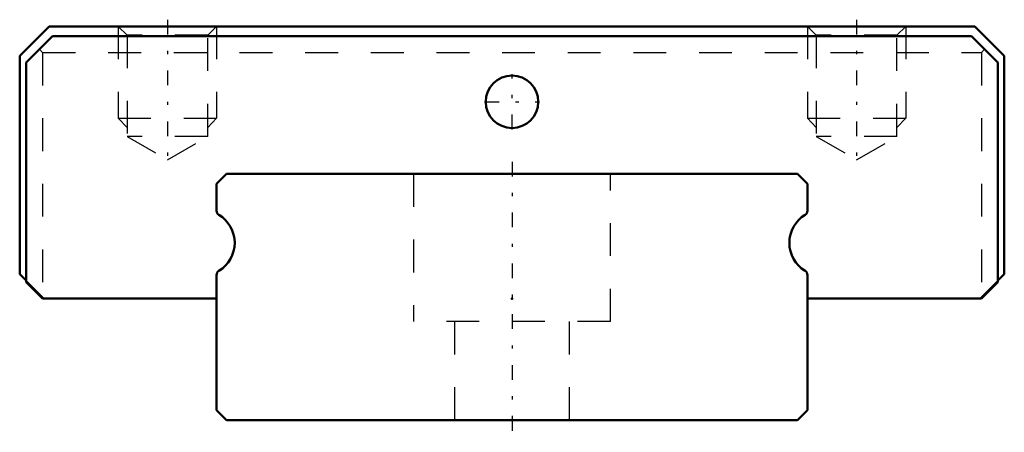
# Model space of a CAD drawing. Header units: millimetres. Extents: x -15 to 15, y -0.4 to 12.2.
import ezdxf

# ---------------------------------------------------------------- set-up
doc = ezdxf.new("R2010")
doc.units = ezdxf.units.MM
doc.linetypes.add('Center', pattern=[1.5, 0.45, -0.5, 0.05, -0.5])
doc.linetypes.add('Dashed', pattern=[2, 1, -1])
for name, color, linetype, lineweight in [('2d ConnectionPoints', 7, 'Continuous', 50), ('AM_0', 7, 'Continuous', 50), ('AM_5', 3, 'Continuous', 25), ('AM_7', 7, 'Center', 25), ('AM_9', 6, 'Dashed', 25)]:
    doc.layers.add(name, color=color, linetype=linetype, lineweight=lineweight)

# ---------------------------------------------------------------- blocks, each defined once
blk = doc.blocks.new('1_RSX9M1WUU1_Slider_0_in_RSX9M1WUUE140LMG100W5050001_2')
at = {"layer": 'AM_0'}
for p, q in [((-14.1, 12), (-15, 11.1)), ((14.1, 12), (-14.1, 12)), ((15, 11.1), (14.1, 12)), ((-14, 11.7), (-14.8, 10.9)), ((14, 11.7), (-14, 11.7)), ((14.8, 10.9), (14, 11.7)), ((-15, 11.1), (-15, 4.45)), ((15, 4.45), (15, 11.1)), ((-14.8, 10.9), (-14.8, 4.2)), ((14.8, 4.2), (14.8, 10.9)), ((-15, 4.45), (-14.8, 4.25)), ((-14.8, 4.2), (-14.3, 3.7)), ((14.3, 3.7), (14.8, 4.2)), ((14.8, 4.25), (15, 4.45)), ((-14.3, 3.7), (-9, 3.7)), ((9, 3.7), (14.3, 3.7))]:
    blk.add_line(p, q, dxfattribs=at)
blk.add_circle((0, 9.7), 0.8, dxfattribs=at)
at = {"layer": 'AM_5', "linetype": 'Dashed'}
for p, q in [((-12, 12), (-12, 9.2)), ((-9, 12), (-9, 9.2)), ((9, 12), (9, 9.2)), ((12, 12), (12, 9.2)), ((-11.729, 8.92), (-12, 9.2)), ((-12, 9.2), (-9, 9.2)), ((-9.27, 8.92), (-9, 9.2)), ((9.271, 8.92), (9, 9.2)), ((9, 9.2), (12, 9.2)), ((11.729, 8.92), (12, 9.2))]:
    blk.add_line(p, q, dxfattribs=at)
at = {"layer": 'AM_7'}
for p, q in [((-10.5, 12.203), (-10.5, 7.727)), ((10.5, 12.203), (10.5, 7.727)), ((0, 8.86), (0, 10.54)), ((-0.84, 9.7), (0.84, 9.7))]:
    blk.add_line(p, q, dxfattribs=at)
at = {"layer": 'AM_9'}
for p, q in [((-12, 12), (-11.729, 11.729)), ((-9.27, 11.729), (-9, 12)), ((9, 12), (9.271, 11.729)), ((11.729, 11.729), (12, 12)), ((-11.729, 11.729), (-11.729, 8.64)), ((-9.27, 11.729), (-11.729, 11.729)), ((-9.27, 8.64), (-9.27, 11.729)), ((9.271, 11.729), (9.271, 8.64)), ((11.729, 11.729), (9.271, 11.729)), ((11.729, 8.64), (11.729, 11.729)), ((-14.4, 11.3), (-14.3, 11.2)), ((-14.3, 11.2), (14.3, 11.2)), ((-14.3, 11.2), (-14.3, 3.7)), ((14.3, 11.2), (14.4, 11.3)), ((14.3, 11.2), (14.3, 3.7)), ((-11.729, 8.64), (-10.5, 7.93)), ((-9.27, 8.64), (-11.729, 8.64)), ((-10.5, 7.93), (-9.27, 8.64)), ((9.271, 8.64), (10.5, 7.93)), ((11.729, 8.64), (9.271, 8.64)), ((10.5, 7.93), (11.729, 8.64)), ((-14.8, 4.25), (-14.25, 3.7)), ((14.25, 3.7), (14.8, 4.25))]:
    blk.add_line(p, q, dxfattribs=at)
blk = doc.blocks.new('2_RSX9M1W14010_Track_0_in_RSX9M1WUUE140LMG100W5050001_2')
at = {"layer": 'AM_0'}
for p, q in [((-8.7, 7.5), (-9, 7.2)), ((8.7, 7.5), (-8.7, 7.5)), ((9, 7.2), (8.7, 7.5)), ((-9, 7.2), (-9, 6.381)), ((9, 6.381), (9, 7.2)), ((-9, 4.419), (-9, 0.3)), ((9, 0.3), (9, 4.419)), ((8.7, 0), (9, 0.3)), ((-9, 0.3), (-8.7, 0)), ((-8.7, 0), (8.7, 0))]:
    blk.add_line(p, q, dxfattribs=at)
for centre, radius, start, end in [((-8.85, 6.381), 0.15, 180, 238.551), ((8.85, 6.381), 0.15, 301.449, 0), ((-9.45, 5.4), 1, 301.449, 58.551), ((9.45, 5.4), 1, 121.449, 238.551), ((-8.85, 4.419), 0.15, 121.449, 180), ((8.85, 4.419), 0.15, 360, 58.551)]:
    blk.add_arc(centre, radius, start, end, dxfattribs=at)
at = {"layer": 'AM_7'}
blk.add_line((0, 7.875), (0, -0.375), dxfattribs=at)
at = {"layer": 'AM_9'}
for p, q in [((-3, 7.5), (-3, 3)), ((3, 3), (3, 7.5)), ((3, 3), (-3, 3)), ((-1.75, 3), (-1.75, 0)), ((1.75, 0), (1.75, 3))]:
    blk.add_line(p, q, dxfattribs=at)

msp = doc.modelspace()

# ---------------------------------------------------------------- linework, layer by layer
at = {"layer": '2d ConnectionPoints'}
for p in [(0, 3.7), (0, 0), (0, 0)]:
    msp.add_point(p, dxfattribs=at)

# ---------------------------------------------------------------- block references
for name in ['1_RSX9M1WUU1_Slider_0_in_RSX9M1WUUE140LMG100W5050001_2', '2_RSX9M1W14010_Track_0_in_RSX9M1WUUE140LMG100W5050001_2']:
    msp.add_blockref(name, (0, 0))

doc.saveas('drawing.dxf')
